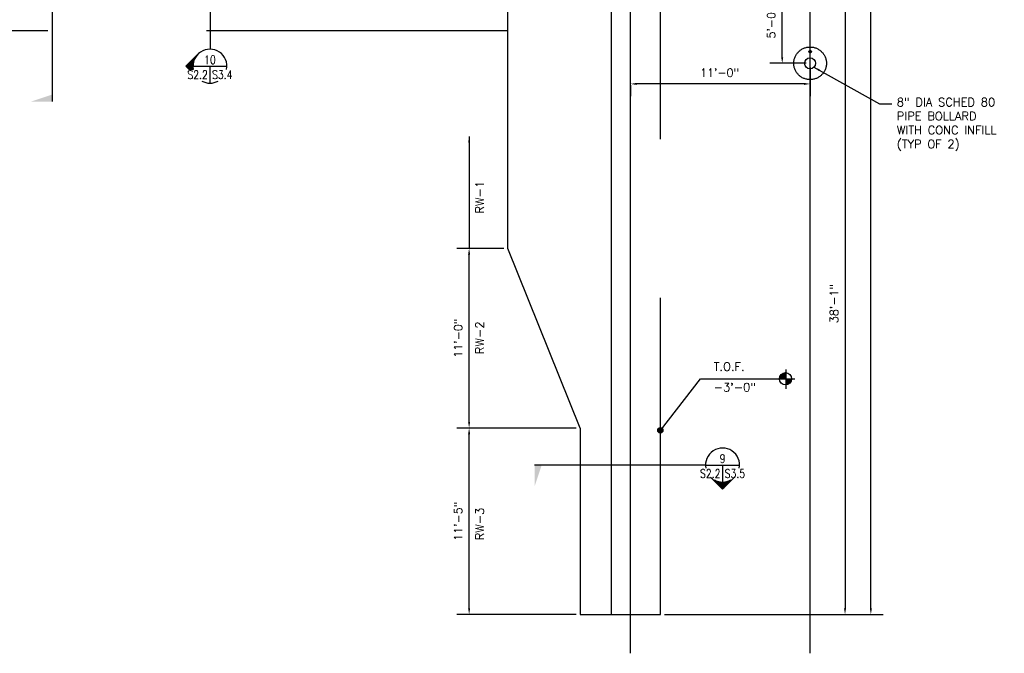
# Model space of a CAD drawing. Header units: feet. Extents: x 806 to 2253, y 337 to 8639.
# Tile 7 of 9: x 1529 to 2252, y 7325 to 7791. Entities that reach past the tile are written whole.
import ezdxf
from ezdxf.enums import TextEntityAlignment as Align

# ---------------------------------------------------------------- set-up
doc = ezdxf.new("R2010")
doc.units = ezdxf.units.FT
doc.header["$LTSCALE"] = 48
doc.header["$MEASUREMENT"] = 0
for name, pattern in [('CENTER', [2, 1.25, -0.25, 0.25, -0.25]), ('DASHED', [7.275, 4.85, -2.425]), ('HIDDEN', [0.375, 0.25, -0.125])]:
    doc.linetypes.add(name, pattern=pattern)
doc.layers.get('0').update_dxf_attribs({"linetype": 'CONTINUOUS'})
doc.layers.get('DEFPOINTS').update_dxf_attribs({"linetype": 'CONTINUOUS'})
for name, color, linetype in [('S-ANNO-DIMS', 4, 'CONTINUOUS'), ('S-ANNO-IDEN', 2, 'CONTINUOUS'), ('S-ANNO-TEXT-LW15', 2, 'CONTINUOUS'), ('S-DETL-LW10', 6, 'CONTINUOUS'), ('S-DETL-LW10-HIDD', 15, 'HIDDEN'), ('S-FNDN', 4, 'DASHED'), ('S-GRID', 8, 'CENTER')]:
    doc.layers.add(name, color=color, linetype=linetype)
doc.styles.add('ROMANS', font='Romans')
doc.styles.get("Standard").update_dxf_attribs({"font": 'Romans'})
doc.styles.add('TIGHT', font='SIMPLEX', dxfattribs={"width": 0.85})
doc.dimstyles.new('1TO48', dxfattribs={"dimscale": 48, "dimtxt": 0.125, "dimasz": 0.09375, "dimexe": 0.1875, "dimexo": 0.0625, "dimgap": 0.09375, "dimtad": 1, "dimdec": 4, "dimzin": 3, "dimdsep": 46, "dimlunit": 4, "dimtxsty": 'Standard', "dimcen": 0.09375, "dimclrt": 256, "dimadec": 0, "dimazin": 0, "dimtfac": 1, "dimtdec": 4, "dimtofl": 0, "dimtmove": 2, "dimatfit": 3, "dimfxl": 0, "dimfrac": 2, "dimtolj": 1, "dimtzin": 0, "dimarcsym": 0})

# ---------------------------------------------------------------- blocks, each defined once
blk = doc.blocks.new('POINT')
blk.add_solid([(0.312, 0), (0, 0.104), (0, 0)])
blk = doc.blocks.new('DETTAG')
at = {"linetype": 'Continuous'}
blk.add_line((-0.25, 0), (0.25, 0), dxfattribs=at)
blk.add_line((0, 0), (0, -0.25))
for start, end in [(349.193077, 190.806923), (241.044976, 298.955024)]:
    blk.add_arc((0, 0), 0.25, start, end)
at = {"style": 'TIGHT', "width": 0.8}
blk.add_attdef('NO', text='', height=0.125, dxfattribs=at).set_placement((0, 0.03125), align=Align.CENTER)
blk.add_attdef('FROM', text='', height=0.125, dxfattribs=at).set_placement((-0.03125, -0.1875), align=Align.RIGHT)
blk.add_attdef('TO', (0.03125, -0.1875), '', height=0.125, dxfattribs=at)
blk = doc.blocks.new('ARROWRW')
for q in [(0.177, 0.177), (0.307, -0.047)]:
    blk.add_line((0.354, 0), q)
at = {"color": 0, "linetype": 'Continuous'}
for p, q in [((0.182, 0.172), (0.182, 0.172)), ((0.195, 0.156), (0.197, 0.156)), ((0.207, 0.141), (0.213, 0.141)), ((0.217, 0.125), (0.229, 0.125)), ((0.225, 0.109), (0.244, 0.109)), ((0.232, 0.094), (0.26, 0.094)), ((0.237, 0.078), (0.275, 0.078)), ((0.242, 0.062), (0.291, 0.062)), ((0.246, 0.047), (0.307, 0.047)), ((0.248, 0.031), (0.322, 0.031)), ((0.25, 0.016), (0.338, 0.016)), ((0.25, 0), (0.354, 0)), ((0.248, -0.031), (0.322, -0.031)), ((0.25, -0.016), (0.338, -0.016))]:
    blk.add_line(p, q, dxfattribs=at)
at = {"linetype": 'Continuous'}
blk.add_line((0.246, -0.047), (0.307, -0.047), dxfattribs=at)
blk = doc.blocks.new('*D14')
at = {"layer": 'DEFPOINTS', "color": 0, "linetype": 'Continuous'}
for p in [(1999.67, 8583.7), (2154.32, 8583.7), (1999.67, 7353.7)]:
    blk.add_point(p, dxfattribs=at)
at = {"layer": 'S-ANNO-DIMS', "color": 0, "linetype": 'Continuous', "lineweight": -2}
for p, q in [((2002.67, 8583.7), (2163.32, 8583.7)), ((2154.32, 7358.2), (2154.32, 8579.2)), ((2002.67, 7353.7), (2163.32, 7353.7))]:
    blk.add_line(p, q, dxfattribs=at)
at = {"layer": 'S-ANNO-DIMS', "color": 0, "linetype": 'Continuous'}
for points in [[(2153.57, 8579.2), (2155.07, 8579.2), (2154.32, 8583.7)], [(2153.57, 7358.2), (2155.07, 7358.2), (2154.32, 7353.7)]]:
    blk.add_solid(points, dxfattribs=at)
at = {"layer": 'S-ANNO-DIMS', "linetype": 'Continuous', "insert": (2146.25, 7968.7), "char_height": 6, "attachment_point": 5, "rotation": 90}
blk.add_mtext('\\A1;102\'-6"', dxfattribs=at)
blk = doc.blocks.new('*D16')
at = {"layer": 'DEFPOINTS', "color": 0, "linetype": 'Continuous'}
for p in [(2100.75, 7810.7), (1999.67, 7353.7), (2135.33, 7353.7)]:
    blk.add_point(p, dxfattribs=at)
at = {"layer": 'S-ANNO-DIMS', "color": 0, "linetype": 'Continuous', "lineweight": -2}
for p, q in [((2103.75, 7810.7), (2144.33, 7810.7)), ((2135.33, 7806.2), (2135.33, 7358.2)), ((2002.67, 7353.7), (2144.33, 7353.7))]:
    blk.add_line(p, q, dxfattribs=at)
at = {"layer": 'S-ANNO-DIMS', "color": 0, "linetype": 'Continuous'}
for points in [[(2134.58, 7806.2), (2136.08, 7806.2), (2135.33, 7810.7)], [(2134.58, 7358.2), (2136.08, 7358.2), (2135.33, 7353.7)]]:
    blk.add_solid(points, dxfattribs=at)
at = {"layer": 'S-ANNO-DIMS', "linetype": 'Continuous', "insert": (2127.26, 7582.2), "char_height": 6, "attachment_point": 5, "rotation": 90}
blk.add_mtext('\\A1;38\'-1"', dxfattribs=at)
blk = doc.blocks.new('*D23')
at = {"layer": 'DEFPOINTS', "color": 0, "linetype": 'Continuous'}
for p in [(1859.12, 7490.7), (1940.67, 7490.7), (1940.67, 7353.7)]:
    blk.add_point(p, dxfattribs=at)
at = {"layer": 'S-ANNO-DIMS', "color": 0, "linetype": 'Continuous', "lineweight": -2}
for p, q in [((1937.67, 7490.7), (1850.12, 7490.7)), ((1859.12, 7358.2), (1859.12, 7486.2)), ((1937.67, 7353.7), (1850.12, 7353.7))]:
    blk.add_line(p, q, dxfattribs=at)
at = {"layer": 'S-ANNO-DIMS', "color": 0, "linetype": 'Continuous'}
for points in [[(1858.37, 7486.2), (1859.87, 7486.2), (1859.12, 7490.7)], [(1858.37, 7358.2), (1859.87, 7358.2), (1859.12, 7353.7)]]:
    blk.add_solid(points, dxfattribs=at)
at = {"layer": 'S-ANNO-DIMS', "linetype": 'Continuous', "insert": (1851.05, 7422.2), "char_height": 6, "attachment_point": 5, "rotation": 90}
blk.add_mtext('\\A1;11\'-5"', dxfattribs=at)
blk = doc.blocks.new('*D24')
at = {"layer": 'DEFPOINTS', "color": 0, "linetype": 'Continuous'}
for p in [(1859.12, 7622.7), (1887.67, 7622.7), (1940.67, 7490.7)]:
    blk.add_point(p, dxfattribs=at)
at = {"layer": 'S-ANNO-DIMS', "color": 0, "linetype": 'Continuous', "lineweight": -2}
for p, q in [((1884.67, 7622.7), (1850.12, 7622.7)), ((1859.12, 7495.2), (1859.12, 7618.2))]:
    blk.add_line(p, q, dxfattribs=at)
at = {"layer": 'S-ANNO-DIMS', "color": 0, "linetype": 'Continuous'}
for points in [[(1858.37, 7618.2), (1859.87, 7618.2), (1859.12, 7622.7)], [(1858.37, 7495.2), (1859.87, 7495.2), (1859.12, 7490.7)]]:
    blk.add_solid(points, dxfattribs=at)
at = {"layer": 'S-ANNO-DIMS', "linetype": 'Continuous', "insert": (1851.05, 7556.7), "char_height": 6, "attachment_point": 5, "rotation": 90}
blk.add_mtext('\\A1;11\'-0"', dxfattribs=at)
blk = doc.blocks.new('ARROWUW')
for q in [(-0.177, 0.177), (0.177, 0.177)]:
    blk.add_line((0, 0.354), q)
at = {"color": 0, "linetype": 'Continuous'}
for p, q in [((-0.063, 0.242), (-0.063, 0.291)), ((-0.047, 0.246), (-0.047, 0.307)), ((-0.031, 0.248), (-0.031, 0.322)), ((-0.016, 0.25), (-0.016, 0.338)), ((0, 0.25), (0, 0.354)), ((0.016, 0.25), (0.016, 0.338)), ((0.031, 0.248), (0.031, 0.322)), ((0.047, 0.246), (0.047, 0.307)), ((0.062, 0.242), (0.062, 0.291)), ((-0.172, 0.182), (-0.172, 0.182)), ((-0.156, 0.195), (-0.156, 0.197)), ((-0.141, 0.207), (-0.141, 0.213)), ((-0.125, 0.217), (-0.125, 0.229)), ((-0.109, 0.225), (-0.109, 0.244)), ((-0.094, 0.232), (-0.094, 0.26)), ((-0.078, 0.237), (-0.078, 0.275)), ((0.078, 0.237), (0.078, 0.275)), ((0.094, 0.232), (0.094, 0.26)), ((0.109, 0.225), (0.109, 0.244)), ((0.125, 0.217), (0.125, 0.229)), ((0.141, 0.207), (0.141, 0.213)), ((0.156, 0.195), (0.156, 0.197)), ((0.172, 0.182), (0.172, 0.182))]:
    blk.add_line(p, q, dxfattribs=at)
blk = doc.blocks.new('*D34')
at = {"layer": 'DEFPOINTS', "color": 0, "linetype": 'Continuous'}
for p in [(2007.67, 7818.7), (2089.19, 7818.7), (2109.67, 7758.7)]:
    blk.add_point(p, dxfattribs=at)
at = {"layer": 'S-ANNO-DIMS', "color": 0, "linetype": 'Continuous', "lineweight": -2}
for p, q in [((2010.67, 7818.7), (2098.19, 7818.7)), ((2089.19, 7763.2), (2089.19, 7814.2)), ((2106.67, 7758.7), (2080.19, 7758.7))]:
    blk.add_line(p, q, dxfattribs=at)
at = {"layer": 'S-ANNO-DIMS', "color": 0, "linetype": 'Continuous'}
for points in [[(2088.44, 7814.2), (2089.94, 7814.2), (2089.19, 7818.7)], [(2088.44, 7763.2), (2089.94, 7763.2), (2089.19, 7758.7)]]:
    blk.add_solid(points, dxfattribs=at)
at = {"layer": 'S-ANNO-DIMS', "linetype": 'Continuous', "insert": (2081.12, 7788.7), "char_height": 6, "attachment_point": 5, "rotation": 90}
blk.add_mtext('\\A1;5\'-0"', dxfattribs=at)
blk = doc.blocks.new('*D35')
at = {"layer": 'DEFPOINTS', "color": 0, "linetype": 'Continuous'}
for p in [(2109.67, 7758.7), (1977.67, 7745.76), (1977.67, 7743.57)]:
    blk.add_point(p, dxfattribs=at)
at = {"layer": 'S-ANNO-DIMS', "color": 0, "linetype": 'Continuous', "lineweight": -2}
for p, q in [((2109.67, 7755.7), (2109.67, 7734.57)), ((1977.67, 7742.76), (1977.67, 7734.57)), ((2105.17, 7743.57), (1982.17, 7743.57))]:
    blk.add_line(p, q, dxfattribs=at)
at = {"layer": 'S-ANNO-DIMS', "color": 0, "linetype": 'Continuous'}
for points in [[(1982.17, 7744.32), (1982.17, 7742.82), (1977.67, 7743.57)], [(2105.17, 7744.32), (2105.17, 7742.82), (2109.67, 7743.57)]]:
    blk.add_solid(points, dxfattribs=at)
at = {"layer": 'S-ANNO-DIMS', "linetype": 'Continuous', "insert": (2043.11, 7751.79), "char_height": 6, "attachment_point": 5}
blk.add_mtext('\\A1;11\'-0"', dxfattribs=at)

msp = doc.modelspace()

# ---------------------------------------------------------------- hatches: boundary and pattern name
at = {"layer": 'S-ANNO-DIMS', "linetype": 'Continuous'}
h = msp.add_hatch(color=256, dxfattribs=at)
h.paths.add_polyline_path([(2087.11712, 7526.92325), (2091.7863, 7526.92325), (2091.7863, 7531.41357, 0.425697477)])
h.paths.add_polyline_path([(2096.10461, 7526.92325), (2091.7863, 7526.92325), (2091.7863, 7522.43293, 0.40282215)])
h = msp.add_hatch(color=256, dxfattribs=at)
h.paths.add_polyline_path([(2001.56491, 7488.97267, 0.230988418), (2000.81803, 7490.50311), (1999.67096, 7489.03354), (1999.67096, 7487.03179, 0.40706273)])
h.paths.add_polyline_path([(1999.67096, 7490.91355, 0.421400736), (1997.68199, 7488.97267, 0.421400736), (1999.67096, 7487.03179)])
msp.add_hatch(color=256, dxfattribs=at).paths.add_polyline_path([(2000.81803, 7490.50311, 0.160941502), (1999.67096, 7490.91355), (1999.67096, 7489.03354)])

# ---------------------------------------------------------------- linework, layer by layer
for p, q in [((2091.7863, 7533.85105), (2091.7863, 7519.45801)), ((1999.62345, 7488.97267), (2029.24579, 7526.92325)), ((2029.24579, 7526.92325), (2098.551, 7526.92325))]:
    msp.add_line(p, q, dxfattribs=at)
for centre, radius in [((2091.61087, 7526.92325), 4.49374), ((1999.62345, 7488.97267), 1.94146)]:
    msp.add_circle(centre, radius, dxfattribs=at)
at = {"layer": 'S-ANNO-IDEN'}
for points in [[(1553.06644, 7730.63475), (1553.06644, 8176.7839)], [(1668.94817, 7863.5215), (1668.94817, 7769.68701)], [(2032.8588, 7463.53537), (1907.22597, 7463.53537)]]:
    msp.add_lwpolyline(points, dxfattribs=at)
at = {"layer": 'S-DETL-LW10', "linetype": 'Continuous'}
for centre, radius in [((2109.67096, 7767.2816), 1), ((2109.67096, 7758.69667), 3.99999)]:
    msp.add_circle(centre, radius, dxfattribs=at)
at = {"layer": 'S-DETL-LW10-HIDD', "linetype": 'DASHED'}
msp.add_circle((2109.67096, 7758.69667), 12, dxfattribs=at)
at = {"layer": 'S-FNDN', "linetype": 'Continuous'}
for p, q in [((1977.67096, 7363.69667), (1977.67096, 8573.69667)), ((1963.67096, 7353.69667), (1963.67096, 7824.63667))]:
    msp.add_line(p, q, dxfattribs=at)
at = {"layer": 'S-FNDN', "linetype": 'DASHED'}
for p, q in [((1887.67096, 7622.70455), (1887.67096, 7848.69667)), ((1999.67096, 7353.69667), (1999.67096, 7848.68582)), ((967.66604, 7782.69667), (1887.67096, 7782.69667)), ((1940.67096, 7490.70455), (1887.67096, 7622.70455)), ((1940.67096, 7490.70455), (1940.67096, 7353.70455)), ((1940.67096, 7353.69667), (1999.67096, 7353.69667))]:
    msp.add_line(p, q, dxfattribs=at)
at = {"layer": 'S-GRID', "ltscale": 36}
for p, q in [((1977.67096, 7325.19926), (1977.67096, 8610.19344)), ((2109.67096, 7325.19926), (2109.67096, 8610.19344))]:
    msp.add_line(p, q, dxfattribs=at)

# ---------------------------------------------------------------- block references
at = {"layer": 'S-ANNO-IDEN', "xscale": -50.00000033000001, "yscale": 50.00000033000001, "zscale": 50.00000033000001}
for name, p in [('ARROWRW', (1668.67555, 7756.6007)), ('POINT', (1553.06644, 7730.63515))]:
    msp.add_blockref(name, p, dxfattribs=at)
at = {"layer": 'S-ANNO-IDEN', "xscale": 50.00000033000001, "yscale": 50.00000033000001, "zscale": 50.00000033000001}
for p, values in [((1668.67555, 7756.6007), {'NO': '10', 'FROM': 'S2.2', 'TO': 'S3.4'}), ((2045.3588, 7463.53537), {'NO': '9', 'FROM': 'S2.2', 'TO': 'S3.5'})]:
    msp.add_blockref('DETTAG', p, dxfattribs=at).add_auto_attribs(values)
for name, p, rotation in [('POINT', (1907.22597, 7463.53537), 270), ('ARROWUW', (2045.3588, 7463.53537), 180)]:
    msp.add_blockref(name, p, dxfattribs=dict(at, rotation=rotation))

# ---------------------------------------------------------------- texts
at = {"layer": 'S-ANNO-DIMS', "linetype": 'Continuous', "char_height": 6.151575, "attachment_point": 1, "style": 'ROMANS'}
for s, insert, width in [('T.O.F.', (2038.82206, 7538.95712), 82.9), ('-3\'-0"', (2038.82206, 7523.76448), 82.8970768)]:
    msp.add_mtext(s, dxfattribs=dict(at, insert=insert, width=width))
at = {"layer": 'S-ANNO-TEXT-LW15', "linetype": 'Continuous', "insert": (2173.40062, 7733.24249), "char_height": 6.1515748, "width": 82.88, "attachment_point": 1, "style": 'ROMANS'}
msp.add_mtext('8" DIA SCHED 80 PIPE BOLLARD WITH CONC INFILL\\P(TYP OF 2)', dxfattribs=at)
at = {"layer": 'S-ANNO-TEXT-LW15', "linetype": 'Continuous', "char_height": 6.151575, "width": 82.8970768, "attachment_point": 1, "rotation": 90, "style": 'ROMANS'}
for s, insert in [('RW-1', (1863.82313, 7648.26589)), ('RW-2', (1863.82313, 7545.01182)), ('RW-3', (1863.82313, 7408.20016))]:
    msp.add_mtext(s, dxfattribs=dict(at, insert=insert))

# ---------------------------------------------------------------- dimensions: what is measured, and where the dimension line sits
at = {"layer": 'S-ANNO-DIMS', "linetype": 'Continuous'}
for base, p1, p2, picture, middle in [((2154.31724, 8583.69667), (1999.67096, 7353.69667), (1999.67096, 8583.69667), '*D14', (2146.24581, 7968.69667)), ((2089.18933, 7818.69667), (2109.67096, 7758.69667), (2007.67096, 7818.69667), '*D34', (2081.11791, 7788.69667)), ((2135.33123, 7353.69667), (2100.74661, 7810.69667), (1999.67096, 7353.69667), '*D16', (2127.2598, 7582.19667)), ((1859.11707, 7490.70455), (1940.67096, 7353.69667), (1940.67096, 7490.70455), '*D23', (1851.04564, 7422.20061))]:
    dim = msp.add_linear_dim(base=base, p1=p1, p2=p2, angle=90, dimstyle='1TO48', dxfattribs=at)
    dim.commit()
    dim.dimension.update_dxf_attribs({"geometry": picture, "text_midpoint": middle})
dim = msp.add_linear_dim(base=(1977.67096, 7743.56958), p1=(2109.67096, 7758.69667), p2=(1977.67096, 7745.76221), dimstyle='1TO48', dxfattribs=at)
dim.commit()
dim.dimension.update_dxf_attribs({"geometry": '*D35', "text_midpoint": (2043.10927, 7751.79194), "dimtype": 160})
dim = msp.add_linear_dim(base=(1859.11707, 7622.70455), p1=(1940.67096, 7490.70455), p2=(1887.67096, 7622.70455), angle=90, dimstyle='1TO48', override={"dimse1": 1}, dxfattribs=at)
dim.commit()
dim.dimension.update_dxf_attribs({"geometry": '*D24', "text_midpoint": (1851.04564, 7556.70455)})

# ---------------------------------------------------------------- leaders
msp.add_leader([(1859.15106, 7704.97928), (1859.11707, 7622.70455)], dimstyle='1TO48', dxfattribs=at)
at = {"layer": 'S-ANNO-TEXT-LW15', "linetype": 'Continuous'}
msp.add_leader([(2112.48213, 7755.8511), (2160.74833, 7728.99179), (2169.62761, 7728.99179)], dimstyle='1TO48', dxfattribs=at)

doc.saveas('drawing.dxf')
